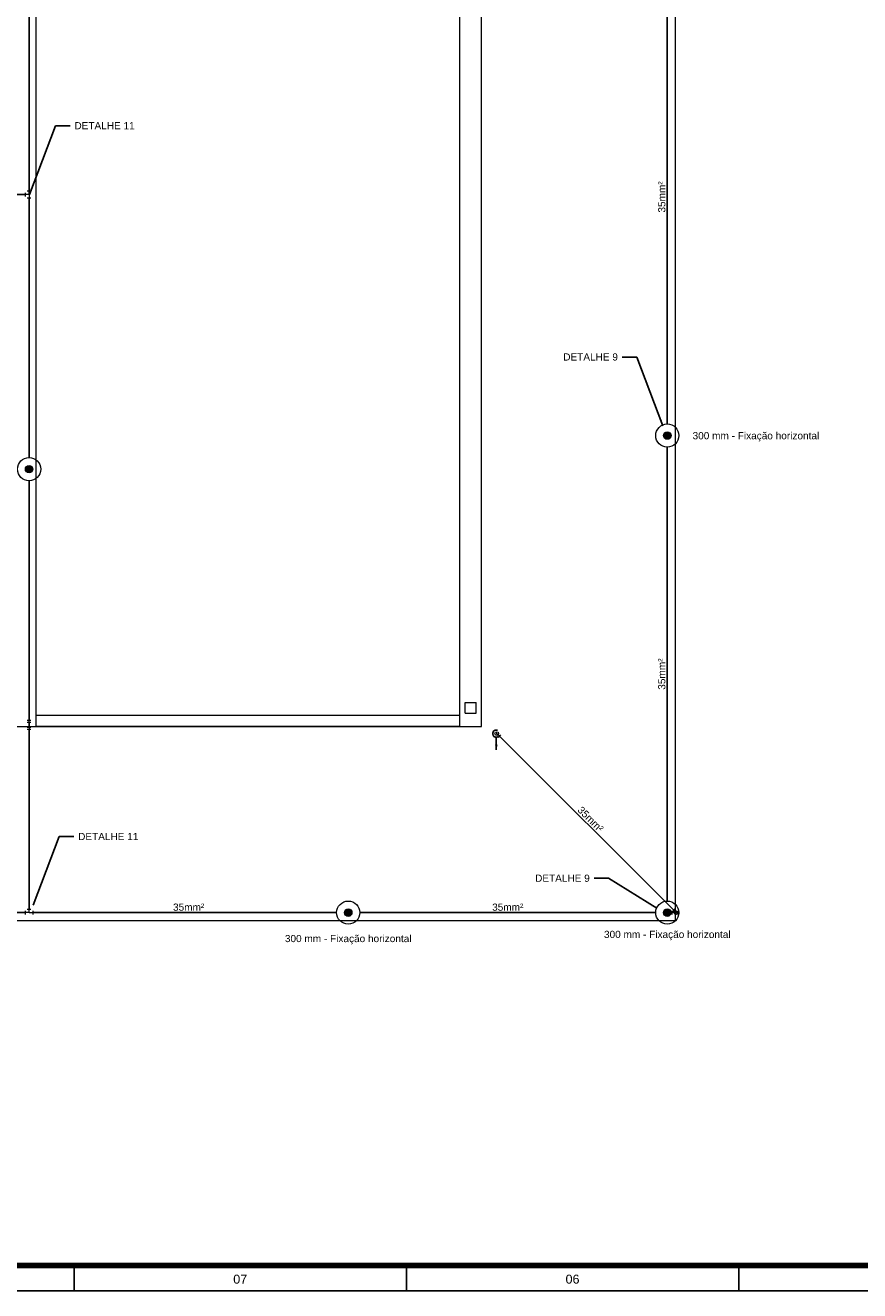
# Model space of a CAD drawing. Header units: millimetres. Extents: x 659 to 1031, y -73 to 11.
# Tile 76 of 141: x 839 to 862, y -73 to -38. Entities that reach past the tile are written whole.
import ezdxf
from ezdxf.enums import TextEntityAlignment as Align

# ---------------------------------------------------------------- set-up
doc = ezdxf.new("R2010")
doc.units = ezdxf.units.MM
doc.header["$MEASUREMENT"] = 0
doc.linetypes.add('NULL', pattern=[0])
for name, color, linetype, lineweight in [('Cotas', 1, 'Continuous', 0), ('IFC-Acessório discreto-Contorno', 69, 'Continuous', 5), ('IFC-Elemento de mobília-Contorno', 152, 'Continuous', 5), ('IFC-Laje-Contorno', 134, 'Continuous', 5), ('IFC-Parede padrão-Contorno', 44, 'Continuous', 5), ('P-Simbol', 170, 'Continuous', 20), ('PR-Condutos 35mm²', 210, 'Continuous', 25), ('PR-Conexões', 5, 'Continuous', 20), ('PR-Textos conduto', 7, 'Continuous', 9), ('Textos', 7, 'Continuous', 9)]:
    doc.layers.add(name, color=color, linetype=linetype, lineweight=lineweight)
doc.layers.add('Prancha', color=1, linetype='Continuous')
doc.styles.add('Arial', font='arial.ttf')
doc.styles.add('SWIS', font='swisse.ttf')
doc.dimstyles.get("Standard").update_dxf_attribs({"dimtxt": 0.18, "dimasz": 0.18, "dimexe": 0.18, "dimexo": 0.0625, "dimgap": 0.09, "dimtad": 0, "dimtih": 1, "dimtoh": 1, "dimdec": 4, "dimzin": 0, "dimdsep": 46, "dimtxsty": 'Standard', "dimcen": 0.09, "dimadec": 0, "dimazin": 0, "dimtfac": 1, "dimtdec": 4, "dimtofl": 0, "dimtmove": 0, "dimatfit": 3, "dimfxl": 1, "dimtolj": 1, "dimtzin": 0, "dimarcsym": 0})

# ---------------------------------------------------------------- blocks, each defined once
blk = doc.blocks.new('Folha A0')
at = {"layer": 'Prancha', "color": 4, "lineweight": 100}
blk.add_line((-0.7, 0.7), (-117.3, 0.7), dxfattribs=at)
at = {"layer": 'Prancha', "color": 1}
for p, q in [((-64.75, 0), (-64.75, 0.7)), ((-46.25, 0), (-46.25, 0.7))]:
    blk.add_line(p, q, dxfattribs=at)
at = {"layer": 'Prancha', "color": 2}
blk.add_line((-55.5, 0), (-55.5, 0.7), dxfattribs=at)
at = {"layer": 'Prancha', "color": 1}
blk.add_lwpolyline([(-119.8, 0), (0, 0), (0, 84.1), (-119.8, 84.1)], close=True, dxfattribs=at)
at = {"layer": 'Prancha', "color": 1, "style": 'SWIS'}
for s, p in [('07', (-60.125, 0.121)), ('06', (-50.875, 0.121))]:
    blk.add_text(s, height=0.25, dxfattribs=at).set_placement(p, align=Align.BOTTOM_CENTER)

msp = doc.modelspace()

# ---------------------------------------------------------------- hatches: boundary and pattern name
at = {"layer": 'P-Simbol', "linetype": 'Continuous'}
for points in [[(857.22, -49.673), (857.219, -49.664), (857.218, -49.655), (857.216, -49.646), (857.214, -49.637), (857.21, -49.629), (857.206, -49.621), (857.201, -49.613), (857.195, -49.606), (857.189, -49.599), (857.182, -49.593), (857.175, -49.587), (857.167, -49.582), (857.159, -49.578), (857.151, -49.574), (857.142, -49.572), (857.133, -49.57), (857.124, -49.568), (857.115, -49.568), (857.106, -49.568), (857.097, -49.57), (857.088, -49.572), (857.079, -49.574), (857.071, -49.578), (857.063, -49.582), (857.055, -49.587), (857.048, -49.593), (857.041, -49.599), (857.035, -49.606), (857.029, -49.613), (857.024, -49.621), (857.02, -49.629), (857.017, -49.637), (857.014, -49.646), (857.012, -49.655), (857.011, -49.664), (857.01, -49.673), (857.011, -49.682), (857.012, -49.691), (857.014, -49.7), (857.017, -49.709), (857.02, -49.717), (857.024, -49.725), (857.029, -49.733), (857.035, -49.74), (857.041, -49.747), (857.048, -49.753), (857.055, -49.759), (857.063, -49.764), (857.071, -49.768), (857.079, -49.771), (857.088, -49.774), (857.097, -49.776), (857.106, -49.777), (857.115, -49.778), (857.124, -49.777), (857.133, -49.776), (857.142, -49.774), (857.151, -49.771), (857.159, -49.768), (857.167, -49.764), (857.175, -49.759), (857.182, -49.753), (857.189, -49.747), (857.195, -49.74), (857.201, -49.733), (857.206, -49.725), (857.21, -49.717), (857.214, -49.709), (857.216, -49.7), (857.218, -49.691), (857.219, -49.682)], [(839.456, -50.609), (839.455, -50.599), (839.454, -50.59), (839.452, -50.581), (839.449, -50.573), (839.446, -50.564), (839.442, -50.556), (839.437, -50.549), (839.431, -50.541), (839.425, -50.535), (839.418, -50.528), (839.411, -50.523), (839.403, -50.518), (839.395, -50.514), (839.387, -50.51), (839.378, -50.507), (839.369, -50.505), (839.36, -50.504), (839.351, -50.504), (839.342, -50.504), (839.333, -50.505), (839.324, -50.507), (839.315, -50.51), (839.307, -50.514), (839.299, -50.518), (839.291, -50.523), (839.284, -50.528), (839.277, -50.535), (839.271, -50.541), (839.265, -50.549), (839.26, -50.556), (839.256, -50.564), (839.252, -50.573), (839.25, -50.581), (839.248, -50.59), (839.247, -50.599), (839.246, -50.609), (839.247, -50.618), (839.248, -50.627), (839.25, -50.636), (839.252, -50.644), (839.256, -50.653), (839.26, -50.661), (839.265, -50.669), (839.271, -50.676), (839.277, -50.683), (839.284, -50.689), (839.291, -50.694), (839.299, -50.699), (839.307, -50.704), (839.315, -50.707), (839.324, -50.71), (839.333, -50.712), (839.342, -50.713), (839.351, -50.713), (839.36, -50.713), (839.369, -50.712), (839.378, -50.71), (839.387, -50.707), (839.395, -50.704), (839.403, -50.699), (839.411, -50.694), (839.418, -50.689), (839.425, -50.683), (839.431, -50.676), (839.437, -50.669), (839.442, -50.661), (839.446, -50.653), (839.449, -50.644), (839.452, -50.636), (839.454, -50.627), (839.455, -50.618)], [(848.337, -62.95), (848.337, -62.941), (848.336, -62.932), (848.334, -62.923), (848.331, -62.914), (848.328, -62.906), (848.323, -62.898), (848.318, -62.89), (848.313, -62.883), (848.307, -62.876), (848.3, -62.87), (848.293, -62.864), (848.285, -62.86), (848.277, -62.855), (848.268, -62.852), (848.26, -62.849), (848.251, -62.847), (848.242, -62.846), (848.233, -62.846), (848.223, -62.846), (848.214, -62.847), (848.205, -62.849), (848.197, -62.852), (848.188, -62.855), (848.18, -62.86), (848.172, -62.864), (848.165, -62.87), (848.159, -62.876), (848.152, -62.883), (848.147, -62.89), (848.142, -62.898), (848.138, -62.906), (848.134, -62.914), (848.131, -62.923), (848.129, -62.932), (848.128, -62.941), (848.128, -62.95), (848.128, -62.959), (848.129, -62.969), (848.131, -62.977), (848.134, -62.986), (848.138, -62.995), (848.142, -63.003), (848.147, -63.01), (848.152, -63.018), (848.159, -63.024), (848.165, -63.031), (848.172, -63.036), (848.18, -63.041), (848.188, -63.045), (848.197, -63.049), (848.205, -63.052), (848.214, -63.054), (848.223, -63.055), (848.233, -63.055), (848.242, -63.055), (848.251, -63.054), (848.26, -63.052), (848.268, -63.049), (848.277, -63.045), (848.285, -63.041), (848.293, -63.036), (848.3, -63.031), (848.307, -63.024), (848.313, -63.018), (848.318, -63.01), (848.323, -63.003), (848.328, -62.995), (848.331, -62.986), (848.334, -62.977), (848.336, -62.969), (848.337, -62.959)], [(857.22, -62.95), (857.219, -62.941), (857.218, -62.932), (857.216, -62.923), (857.214, -62.914), (857.21, -62.906), (857.206, -62.898), (857.201, -62.89), (857.195, -62.883), (857.189, -62.876), (857.182, -62.87), (857.175, -62.864), (857.167, -62.86), (857.159, -62.855), (857.151, -62.852), (857.142, -62.849), (857.133, -62.847), (857.124, -62.846), (857.115, -62.846), (857.106, -62.846), (857.097, -62.847), (857.088, -62.849), (857.079, -62.852), (857.071, -62.855), (857.063, -62.86), (857.055, -62.864), (857.048, -62.87), (857.041, -62.876), (857.035, -62.883), (857.029, -62.89), (857.024, -62.898), (857.02, -62.906), (857.017, -62.914), (857.014, -62.923), (857.012, -62.932), (857.011, -62.941), (857.01, -62.95), (857.011, -62.959), (857.012, -62.969), (857.014, -62.977), (857.017, -62.986), (857.02, -62.995), (857.024, -63.003), (857.029, -63.01), (857.035, -63.018), (857.041, -63.024), (857.048, -63.031), (857.055, -63.036), (857.063, -63.041), (857.071, -63.045), (857.079, -63.049), (857.088, -63.052), (857.097, -63.054), (857.106, -63.055), (857.115, -63.055), (857.124, -63.055), (857.133, -63.054), (857.142, -63.052), (857.151, -63.049), (857.159, -63.045), (857.167, -63.041), (857.175, -63.036), (857.182, -63.031), (857.189, -63.024), (857.195, -63.018), (857.201, -63.01), (857.206, -63.003), (857.21, -62.995), (857.214, -62.986), (857.216, -62.977), (857.218, -62.969), (857.219, -62.959)]]:
    msp.add_hatch(color=142, dxfattribs=at).paths.add_polyline_path(points)
at = {"layer": 'PR-Condutos 35mm²', "linetype": 'Continuous'}
msp.add_hatch(color=201, dxfattribs=at).paths.add_polyline_path([(852.356, -58.418), (852.395, -58.273), (852.318, -58.273)])

# ---------------------------------------------------------------- linework, layer by layer
at = {"layer": 'IFC-Acessório discreto-Contorno', "color": 8, "lineweight": 5}
for p, q in [((851.342, -54.507), (851.342, 0.029)), ((851.942, -57.768), (851.942, -6.872)), ((851.492, -57.398), (851.492, -57.098)), ((851.492, -57.098), (851.792, -57.098)), ((851.792, -57.398), (851.792, -57.098)), ((851.492, -57.398), (851.792, -57.398))]:
    msp.add_line(p, q, dxfattribs=at)
at = {"layer": 'IFC-Elemento de mobília-Contorno', "color": 8, "lineweight": 5}
for p, q in [((839.545, -57.458), (851.342, -57.458)), ((851.342, -57.758), (851.342, -57.458)), ((839.545, -57.758), (851.342, -57.758)), ((851.342, -57.768), (851.342, -57.758))]:
    msp.add_line(p, q, dxfattribs=at)
at = {"layer": 'IFC-Laje-Contorno', "color": 8, "lineweight": 5}
for p, q in [((851.342, -57.768), (851.342, -0.281)), ((851.942, -57.768), (851.942, -36.171)), ((857.342, -57.768), (857.342, -36.171)), ((818.945, -57.768), (851.942, -57.768)), ((857.342, -63.168), (857.342, -57.768)), ((818.945, -63.168), (857.342, -63.168))]:
    msp.add_line(p, q, dxfattribs=at)
at = {"layer": 'IFC-Parede padrão-Contorno', "color": 8, "lineweight": 5}
for p, q in [((839.545, -57.768), (839.545, -34.371)), ((851.342, -41.768), (851.342, -41.768)), ((851.942, -41.768), (851.942, -41.768)), ((851.342, -41.968), (851.342, -41.968)), ((851.942, -41.968), (851.942, -41.968)), ((857.342, -58.168), (857.342, -56.672))]:
    msp.add_line(p, q, dxfattribs=at)
at = {"layer": 'P-Simbol'}
for centre, radius in [((857.115, -49.673), 0.322), ((857.115, -49.673), 0.105), ((857.115, -49.673), 0.105), ((857.115, -49.673), 0.105), ((839.351, -50.609), 0.322), ((839.351, -50.609), 0.105), ((839.351, -50.609), 0.105), ((839.351, -50.609), 0.105), ((848.233, -62.95), 0.322), ((857.115, -62.95), 0.322), ((848.233, -62.95), 0.105), ((848.233, -62.95), 0.105), ((848.233, -62.95), 0.105), ((857.115, -62.95), 0.105), ((857.115, -62.95), 0.105), ((857.115, -62.95), 0.105)]:
    msp.add_circle(centre, radius, dxfattribs=at)
at = {"layer": 'PR-Condutos 35mm²'}
for p, q in [((839.354, -34.87), (839.351, -42.868)), ((857.115, -49.351), (857.115, -36.718)), ((831.671, -42.968), (839.251, -42.968)), ((839.351, -43.068), (839.351, -50.287)), ((857.115, -62.628), (857.115, -49.995)), ((839.351, -50.931), (839.351, -57.595)), ((839.351, -57.654), (839.35, -57.795)), ((839.35, -57.854), (839.35, -62.85)), ((852.369, -57.966), (852.356, -57.968)), ((857.301, -62.882), (852.44, -58.036)), ((829.57, -62.95), (839.25, -62.95)), ((839.45, -62.95), (847.911, -62.95)), ((848.555, -62.95), (856.793, -62.95)), ((857.22, -62.95), (857.252, -62.95)), ((857.451, -62.963), (857.273, -62.94))]:
    msp.add_line(p, q, dxfattribs=at)
for points in [[(852.392, -57.874), (852.377, -57.87), (852.362, -57.868), (852.346, -57.869), (852.331, -57.871), (852.316, -57.876), (852.302, -57.884), (852.29, -57.893), (852.279, -57.904), (852.27, -57.917), (852.264, -57.931), (852.259, -57.946), (852.257, -57.961), (852.257, -57.976), (852.259, -57.992), (852.264, -58.006), (852.271, -58.02), (852.28, -58.033), (852.291, -58.044), (852.304, -58.053), (852.317, -58.06), (852.332, -58.065), (852.347, -58.068), (852.363, -58.068), (852.378, -58.066), (852.393, -58.061), (852.407, -58.054), (852.42, -58.045)], [(852.356, -58.068), (852.356, -58.418)]]:
    msp.add_lwpolyline(points, dxfattribs=at)
at = {"layer": 'PR-Conexões'}
for p, q in [((839.251, -43.018), (839.251, -42.918)), ((839.301, -42.868), (839.401, -42.868)), ((839.351, -42.968), (839.351, -42.868)), ((839.351, -42.968), (839.251, -42.968)), ((839.401, -43.068), (839.301, -43.068)), ((839.351, -42.968), (839.351, -43.068)), ((839.301, -57.595), (839.401, -57.595)), ((839.301, -57.653), (839.401, -57.654)), ((839.35, -57.754), (839.351, -57.654)), ((839.351, -57.695), (839.35, -57.795)), ((839.351, -57.695), (839.351, -57.595)), ((839.4, -57.796), (839.3, -57.794)), ((839.4, -57.854), (839.3, -57.854)), ((839.35, -57.754), (839.35, -57.854)), ((852.369, -57.966), (852.44, -58.036)), ((852.475, -58.001), (852.405, -58.072)), ((839.25, -63), (839.25, -62.9)), ((839.35, -62.95), (839.25, -62.95)), ((839.3, -62.85), (839.4, -62.85)), ((839.35, -62.95), (839.35, -62.85)), ((839.35, -62.95), (839.45, -62.95)), ((839.45, -62.9), (839.45, -63)), ((857.252, -63), (857.252, -62.9)), ((857.352, -62.95), (857.252, -62.95)), ((857.266, -62.918), (857.337, -62.847)), ((857.372, -62.953), (857.301, -62.882))]:
    msp.add_line(p, q, dxfattribs=at)
for centre in [(852.369, -57.966), (857.352, -62.95), (857.372, -62.953)]:
    msp.add_circle(centre, 0.05, dxfattribs=at)

# ---------------------------------------------------------------- block references
at = {"layer": 'Prancha'}
msp.add_blockref('Folha A0', (905.352, -73.47), dxfattribs=at)

# ---------------------------------------------------------------- texts
at = {"layer": 'PR-Textos conduto', "linetype": 'NULL', "char_height": 0.2, "width": 1.73841, "attachment_point": 8, "line_spacing_factor": 0.6, "style": 'Arial'}
for insert, rotation in [((857.064, -43.034), 90.0002), ((857.064, -56.312), 90.0002), ((854.906, -60.423), 315.0916)]:
    msp.add_mtext('35mm²', dxfattribs=dict(at, insert=insert, rotation=rotation))
for insert in [(843.791, -62.9), (852.674, -62.9)]:
    msp.add_mtext('35mm²', dxfattribs=dict(at, insert=insert))
at = {"layer": 'Textos', "linetype": 'NULL', "char_height": 0.2, "style": 'Arial'}
for s, insert, width, attachment_point, line_spacing_factor in [('DETALHE 11', (840.612, -41.051), 3.1461, 4, 0.9), ('DETALHE 9', (855.741, -47.488), 3.1461, 6, 0.9), ('300 mm - Fixação horizontal', (857.819, -49.839), 7.04878, 7, 0.6), ('DETALHE 11', (840.715, -60.832), 3.1461, 4, 0.9), ('DETALHE 9', (854.957, -61.993), 3.1461, 6, 0.9), ('300 mm - Fixação horizontal', (848.233, -63.832), 7.04878, 8, 0.6), ('300 mm - Fixação horizontal', (857.115, -63.717), 7.04878, 8, 0.6)]:
    msp.add_mtext(s, dxfattribs=dict(at, insert=insert, width=width, attachment_point=attachment_point, line_spacing_factor=line_spacing_factor))

# ---------------------------------------------------------------- leaders
at = {"layer": 'Cotas'}
for points in [[(839.359, -42.965), (840.088, -41.051), (840.492, -41.051)], [(856.994, -49.402), (856.265, -47.488), (855.861, -47.488)], [(839.463, -62.745), (840.191, -60.832), (840.595, -60.832)], [(856.823, -62.828), (855.481, -61.993), (855.077, -61.993)]]:
    msp.add_leader(points, dimstyle='Standard', override={"dimasz": 0.15}, dxfattribs=at)

doc.saveas('drawing.dxf')
